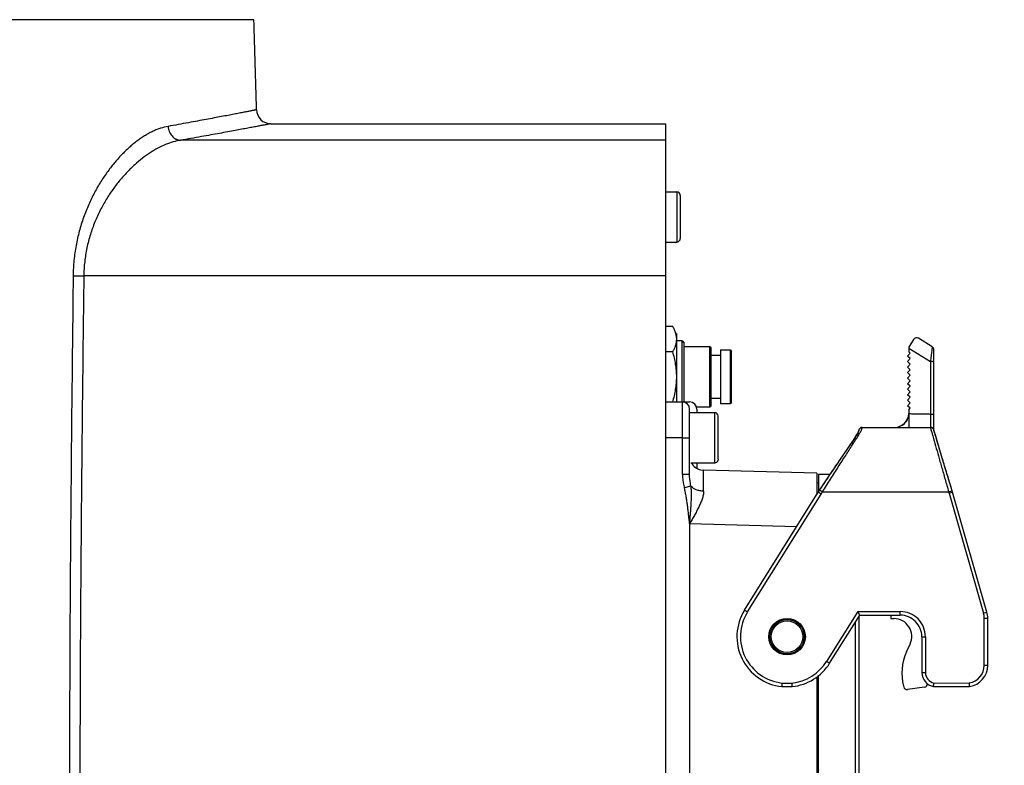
# Model space of a CAD drawing. Header units: millimetres. Extents: x 5828 to 6704, y 123 to 421.
# Tile 254 of 256: x 6562.44 to 6569.31, y 321.88 to 327.08. Entities that reach past the tile are written whole.
import ezdxf

# ---------------------------------------------------------------- set-up
doc = ezdxf.new("R2010")
doc.units = ezdxf.units.MM
for name, color, linetype in [('外形图', 7, 'Continuous'), ('尺寸标注', 7, 'Continuous'), ('运动范围', 7, 'Continuous')]:
    doc.layers.add(name, color=color, linetype=linetype)
doc.styles.add('微软雅黑', font='msyh.ttc', dxfattribs={"height": 1.5})
doc.dimstyles.new('尺寸标注_1_20比例', dxfattribs={"dimtxt": 1.5, "dimasz": 1.25, "dimexe": 0.5, "dimexo": 0.4, "dimgap": 0.5, "dimtad": 1, "dimdec": 1, "dimlfac": 20, "dimdsep": 46, "dimtxsty": '微软雅黑', "dimcen": 0.09, "dimadec": 0, "dimazin": 0, "dimtp": 0.01, "dimtm": 0.01, "dimtfac": 1, "dimtdec": 1, "dimtofl": 0, "dimtmove": 0, "dimatfit": 3, "dimfxl": 1, "dimtolj": 1, "dimarcsym": 0})

# ---------------------------------------------------------------- blocks, each defined once
blk = doc.blocks.new('*D1138')
at = {"layer": 'Defpoints', "color": 0}
for p in [(6564.7628, 336.8553), (6566.9462, 316.8553), (6625.1281, 316.8553)]:
    blk.add_point(p, dxfattribs=at)
at = {"layer": '尺寸标注', "color": 0, "lineweight": -2}
for p, q in [((6565.1628, 336.8553), (6625.6281, 336.8553)), ((6625.1281, 335.6053), (6625.1281, 318.1053)), ((6567.3462, 316.8553), (6625.6281, 316.8553))]:
    blk.add_line(p, q, dxfattribs=at)
at = {"layer": '尺寸标注', "color": 0}
for points in [[(6625.3364, 335.6053), (6624.9197, 335.6053), (6625.1281, 336.8553)], [(6624.9197, 318.1053), (6625.3364, 318.1053), (6625.1281, 316.8553)]]:
    blk.add_solid(points, dxfattribs=at)
at = {"layer": '尺寸标注', "color": 0, "insert": (6623.8564, 326.8553), "char_height": 1.5, "attachment_point": 5, "rotation": 90, "style": '微软雅黑'}
blk.add_mtext('\\A1;\\A1;{\\fAlibaba PuHuiTi 3.0 55 Regular|b0|i0|c134|p18;400}', dxfattribs=at)
blk = doc.blocks.new('*D1143')
at = {"layer": 'Defpoints', "color": 0}
for p in [(6585.6452, 336.8553), (6559.0462, 313.4006), (6585.6452, 297.3862)]:
    blk.add_point(p, dxfattribs=at)
at = {"layer": '尺寸标注', "color": 0, "lineweight": -2}
for p, q in [((6585.6452, 336.4553), (6585.6452, 296.8862)), ((6559.0462, 313.0006), (6559.0462, 296.8862)), ((6560.2962, 297.3862), (6584.3952, 297.3862))]:
    blk.add_line(p, q, dxfattribs=at)
at = {"layer": '尺寸标注', "color": 0}
for points in [[(6560.2962, 297.5945), (6560.2962, 297.1779), (6559.0462, 297.3862)], [(6584.3952, 297.1779), (6584.3952, 297.5945), (6585.6452, 297.3862)]]:
    blk.add_solid(points, dxfattribs=at)
at = {"layer": '尺寸标注', "color": 0, "insert": (6572.0949, 298.6578), "char_height": 1.5, "attachment_point": 5, "style": '微软雅黑'}
blk.add_mtext('\\A1;\\A1;{\\fAlibaba PuHuiTi 3.0 55 Regular|b0|i0|c134|p18;532}', dxfattribs=at)
blk = doc.blocks.new('*D1157')
at = {"layer": 'Defpoints', "color": 0}
for p in [(6616.6112, 336.8553), (6559.0462, 313.0006), (6616.6112, 278.1994)]:
    blk.add_point(p, dxfattribs=at)
at = {"layer": '尺寸标注', "color": 0, "lineweight": -2}
for p, q in [((6616.6112, 336.4553), (6616.6112, 277.6994)), ((6559.0462, 312.6006), (6559.0462, 277.6994)), ((6560.2962, 278.1994), (6615.3612, 278.1994))]:
    blk.add_line(p, q, dxfattribs=at)
at = {"layer": '尺寸标注', "color": 0}
for points in [[(6560.2962, 278.4078), (6560.2962, 277.9911), (6559.0462, 278.1994)], [(6615.3612, 277.9911), (6615.3612, 278.4078), (6616.6112, 278.1994)]]:
    blk.add_solid(points, dxfattribs=at)
at = {"layer": '尺寸标注', "color": 0, "insert": (6587.8287, 279.479), "char_height": 1.5, "attachment_point": 5, "style": '微软雅黑'}
blk.add_mtext('\\A1;1151.3', dxfattribs=at)

msp = doc.modelspace()

# ---------------------------------------------------------------- linework, layer by layer
at = {"layer": '外形图', "linetype": 'ByBlock'}
for p, q in [((6564.0716, 327.081), (6554.0208, 327.081)), ((6564.1901, 326.3553), (6566.9462, 326.3553)), ((6566.9462, 316.8553), (6566.9462, 326.3553)), ((6566.9462, 326.2401), (6563.5606, 326.2401)), ((6566.9462, 325.8803), (6567.0212, 325.8803)), ((6567.0212, 325.8803), (6567.0212, 325.5303)), ((6567.0462, 325.8553), (6567.0462, 325.5553)), ((6566.9462, 325.5303), (6567.0212, 325.5303)), ((6566.9462, 325.2933), (6562.8851, 325.2933)), ((6566.9941, 324.9398), (6566.9462, 324.9398)), ((6567.0212, 324.4148), (6567.0212, 324.8929)), ((6567.0587, 324.8398), (6567.0212, 324.8398)), ((6567.0587, 324.8398), (6567.0737, 324.8248)), ((6567.0587, 324.4148), (6567.0587, 324.8398)), ((6567.0737, 324.4148), (6567.0737, 324.8248)), ((6568.674, 324.8506), (6568.6408, 324.7974)), ((6568.804, 324.7988), (6568.7084, 324.8585)), ((6566.9941, 324.7648), (6566.9462, 324.7648)), ((6567.0737, 324.8023), (6567.2507, 324.8023)), ((6567.2607, 324.7923), (6567.2507, 324.8023)), ((6567.2507, 324.8023), (6567.2507, 324.3773)), ((6567.2607, 324.3873), (6567.2607, 324.7923)), ((6567.3272, 324.7773), (6567.3937, 324.7773)), ((6567.3272, 324.7773), (6567.3272, 324.4023)), ((6567.3937, 324.7773), (6567.4037, 324.7673)), ((6567.3937, 324.7773), (6567.3937, 324.4023)), ((6567.4037, 324.4123), (6567.4037, 324.7673)), ((6568.6316, 324.7344), (6568.6508, 324.7552)), ((6568.6408, 324.7974), (6568.6408, 324.7644)), ((6568.6408, 324.7898), (6568.7908, 324.6961)), ((6568.6408, 324.7644), (6568.6508, 324.7552)), ((6568.804, 324.7988), (6568.8101, 324.7934)), ((6568.804, 324.7988), (6568.8101, 324.7934)), ((6568.8158, 324.2176), (6568.8158, 324.7776)), ((6567.2607, 324.7398), (6567.3272, 324.7398)), ((6568.6508, 324.7167), (6568.6316, 324.7344)), ((6568.6316, 324.6959), (6568.6508, 324.7167)), ((6568.6508, 324.6782), (6568.6316, 324.6959)), ((6568.6316, 324.6574), (6568.6508, 324.6782)), ((6568.7908, 324.6961), (6568.7908, 324.2373)), ((6568.7959, 324.7377), (6568.794, 324.7219)), ((6568.6508, 324.6397), (6568.6316, 324.6574)), ((6568.6316, 324.6189), (6568.6508, 324.6397)), ((6568.6508, 324.6012), (6568.6316, 324.6189)), ((6568.6316, 324.5804), (6568.6508, 324.6012)), ((6568.6508, 324.5627), (6568.6316, 324.5804)), ((6568.6316, 324.5419), (6568.6508, 324.5627)), ((6568.6508, 324.5242), (6568.6316, 324.5419)), ((6568.6316, 324.5034), (6568.6508, 324.5242)), ((6568.6508, 324.4857), (6568.6316, 324.5034)), ((6568.6316, 324.4649), (6568.6508, 324.4857)), ((6566.9462, 324.4148), (6567.1112, 324.4148)), ((6567.0612, 324.3867), (6567.0612, 324.4143)), ((6567.3272, 324.4398), (6567.2607, 324.4398)), ((6567.3937, 324.4023), (6567.3272, 324.4023)), ((6567.4037, 324.4123), (6567.3937, 324.4023)), ((6568.6508, 324.4472), (6568.6316, 324.4649)), ((6568.6316, 324.4264), (6568.6508, 324.4472)), ((6568.6508, 324.4087), (6568.6316, 324.4264)), ((6568.6316, 324.3879), (6568.6508, 324.4087)), ((6567.0612, 324.1646), (6567.0612, 324.3867)), ((6567.1112, 323.9084), (6567.1112, 324.3648)), ((6567.2862, 324.3398), (6567.1112, 324.3398)), ((6567.2507, 324.3773), (6567.1612, 324.3773)), ((6567.1612, 324.3648), (6567.1612, 324.3398)), ((6567.2507, 324.3773), (6567.2607, 324.3873)), ((6567.2862, 323.9898), (6567.2862, 324.3398)), ((6568.6508, 324.3703), (6568.6316, 324.3879)), ((6568.6408, 324.3593), (6568.6508, 324.3703)), ((6568.6408, 324.3594), (6568.6408, 324.3335)), ((6568.6408, 324.3335), (6568.6409, 324.3247)), ((6567.3112, 324.0148), (6567.3112, 324.3148)), ((6568.6098, 324.2654), (6568.6074, 324.2631)), ((6568.6242, 324.283), (6568.62, 324.2769)), ((6568.6251, 324.2844), (6568.6214, 324.2788)), ((6568.6291, 324.2915), (6568.6251, 324.2844)), ((6568.6318, 324.2973), (6568.629, 324.2914)), ((6568.6345, 324.3041), (6568.6318, 324.2974)), ((6568.6366, 324.311), (6568.6343, 324.3036)), ((6568.6368, 324.3117), (6568.6345, 324.3041)), ((6568.6385, 324.3189), (6568.6366, 324.311)), ((6568.6401, 324.3283), (6568.6385, 324.3189)), ((6568.6414, 324.3247), (6568.6409, 324.3275)), ((6568.3157, 324.2373), (6568.7909, 324.2373)), ((6568.7913, 324.2373), (6568.7909, 324.2373)), ((6568.7964, 324.2367), (6568.7909, 324.2373)), ((6568.7932, 324.2372), (6568.7913, 324.2373)), ((6568.8042, 324.2335), (6568.7932, 324.2372)), ((6568.8043, 324.2335), (6568.7964, 324.2367)), ((6568.8236, 324.1905), (6568.8158, 324.2176)), ((6568.8161, 324.2125), (6568.816, 324.2128)), ((6568.8203, 324.2021), (6568.8163, 324.2158)), ((6568.8179, 324.2104), (6568.817, 324.2135)), ((6567.0612, 324.1645), (6566.9462, 324.1644)), ((6567.0612, 324.1646), (6567.1112, 324.1648)), ((6567.0612, 323.9084), (6567.0612, 324.1645)), ((6568.242, 324.1337), (6568.2246, 324.1079)), ((6568.2537, 324.1513), (6568.2402, 324.131)), ((6568.261, 324.1624), (6568.252, 324.1487)), ((6568.2789, 324.1907), (6568.269, 324.1748)), ((6568.8666, 324.0461), (6568.8234, 324.1912)), ((6568.2131, 324.091), (6568.157, 324.0086)), ((6568.2311, 324.1175), (6568.2069, 324.0819)), ((6567.1189, 323.9898), (6567.2862, 323.9898)), ((6567.1612, 323.9898), (6567.1612, 323.9514)), ((6568.166, 324.0217), (6568.1306, 323.9699)), ((6568.9426, 323.7945), (6568.8666, 324.0461)), ((6567.1894, 323.9404), (6567.2086, 323.938)), ((6567.9987, 323.9173), (6567.2086, 323.938)), ((6568.1081, 323.9368), (6568.0732, 323.8846)), ((6568.1332, 323.9737), (6568.1052, 323.9325)), ((6567.1112, 323.9084), (6567.0612, 323.9084)), ((6567.9987, 323.9173), (6567.9987, 323.7699)), ((6567.9987, 323.8523), (6568.0112, 323.8523)), ((6568.0112, 323.9098), (6568.09, 323.9098)), ((6568.0112, 323.9098), (6568.0112, 323.7873)), ((6568.0732, 323.8846), (6568.0461, 323.8434)), ((6567.1205, 323.8274), (6567.0752, 323.8146)), ((6567.4944, 322.9628), (6568.008, 323.7848)), ((6568.0185, 323.8009), (6568.008, 323.7848)), ((6568.0292, 323.7715), (6568.008, 323.7848)), ((6568.0461, 323.8434), (6568.0185, 323.8009)), ((6568.0185, 323.8009), (6568.0394, 323.7873)), ((6568.0292, 323.7715), (6568.0394, 323.7873)), ((6568.0394, 323.7873), (6568.9187, 323.7873)), ((6568.9187, 323.7873), (6568.9426, 323.7945)), ((6568.9216, 323.7776), (6568.9187, 323.7873)), ((6568.9337, 323.7812), (6568.9216, 323.7776)), ((6568.9456, 323.7848), (6568.9337, 323.7812)), ((6568.9436, 323.7913), (6568.9426, 323.7945)), ((6568.9456, 323.7848), (6568.9436, 323.7913)), ((6569.1854, 322.9484), (6568.9456, 323.7848)), ((6567.5156, 322.9496), (6568.0292, 323.7715)), ((6568.9216, 323.7776), (6569.1614, 322.9415)), ((6567.1112, 323.5657), (6567.8588, 323.546)), ((6567.1112, 323.5657), (6567.1112, 319.6139)), ((6567.4944, 322.9628), (6567.5156, 322.9496)), ((6568.2838, 322.9523), (6568.0668, 322.6051)), ((6568.088, 322.5919), (6568.2976, 322.9273)), ((6568.2838, 322.9523), (6568.5812, 322.9523)), ((6568.2976, 322.9273), (6568.2838, 322.9523)), ((6568.2912, 322.917), (6568.2912, 320.2626)), ((6568.2976, 322.9273), (6568.5812, 322.9273)), ((6568.516, 322.9273), (6568.5161, 322.9034)), ((6568.5161, 322.9034), (6568.5361, 322.9034)), ((6568.5812, 322.9398), (6568.5812, 322.9523)), ((6568.5812, 322.9273), (6568.5812, 322.9398)), ((6569.1614, 322.9415), (6569.1854, 322.9484)), ((6569.1662, 322.9071), (6569.1912, 322.9071)), ((6569.1662, 322.5773), (6569.1662, 322.9071)), ((6569.1912, 322.5773), (6569.1912, 322.9071)), ((6568.2658, 322.8764), (6568.2658, 320.3032)), ((6568.7312, 322.7773), (6568.7562, 322.7773)), ((6568.7312, 322.7773), (6568.7312, 322.5273)), ((6568.7562, 322.7773), (6568.7562, 322.5273)), ((6568.6242, 322.671), (6568.6496, 322.7257)), ((6568.088, 322.5919), (6568.0668, 322.6051)), ((6569.1912, 322.5773), (6569.1662, 322.5773)), ((6567.9987, 322.4981), (6567.9987, 320.6816)), ((6568.0112, 320.6717), (6568.0112, 322.508)), ((6568.7312, 322.5273), (6568.7562, 322.5273)), ((6567.7557, 322.4291), (6567.8267, 322.4291)), ((6567.757, 322.4541), (6567.8254, 322.4541)), ((6568.6036, 322.4325), (6568.6051, 322.427)), ((6568.75, 322.4246), (6568.6317, 322.4086)), ((6568.8123, 322.4291), (6569.0644, 322.4291)), ((6568.8148, 322.4541), (6569.0625, 322.4542))]:
    msp.add_line(p, q, dxfattribs=at)
for points in [[(6568.6073, 324.2631), (6568.6055, 324.2614), (6568.6002, 324.2572), (6568.5948, 324.2534), (6568.5892, 324.25)], [(6568.6074, 324.2631), (6568.604, 324.2601), (6568.5992, 324.2564), (6568.5943, 324.2531)], [(6568.6214, 324.2788), (6568.6174, 324.2735), (6568.6131, 324.2687), (6568.6098, 324.2654)], [(6568.629, 324.2914), (6568.6281, 324.2896), (6568.6242, 324.283)], [(6568.2908, 324.2153), (6568.2907, 324.2149), (6568.2905, 324.2143), (6568.2903, 324.2134), (6568.2899, 324.2121), (6568.2893, 324.2105), (6568.2884, 324.2084), (6568.2872, 324.2058), (6568.2857, 324.2027), (6568.2838, 324.1992), (6568.2815, 324.1952), (6568.2789, 324.1907)], [(6568.2941, 324.2249), (6568.2917, 324.2196), (6568.291, 324.2168), (6568.2908, 324.2153)], [(6568.3073, 324.2359), (6568.3024, 324.2335), (6568.2979, 324.2299), (6568.2941, 324.2249)], [(6568.3157, 324.2373), (6568.3123, 324.2371), (6568.3073, 324.2359)], [(6568.5893, 324.2501), (6568.5836, 324.2471), (6568.5779, 324.2446), (6568.5763, 324.244)], [(6568.5842, 324.2474), (6568.5792, 324.2451), (6568.5763, 324.244)], [(6568.8163, 324.216), (6568.8156, 324.2184), (6568.8145, 324.2212), (6568.8117, 324.2265), (6568.8042, 324.2335)], [(6568.8163, 324.2158), (6568.8158, 324.2177), (6568.8151, 324.2198), (6568.8138, 324.2228), (6568.8105, 324.228), (6568.8043, 324.2335)], [(6568.269, 324.1748), (6568.2652, 324.1688), (6568.261, 324.1624)]]:
    msp.add_lwpolyline(points, dxfattribs=at)
for radius in [0.1275, 0.12, 0.11]:
    msp.add_circle((6567.7912, 322.7773), radius, dxfattribs=at)
for centre, radius, start, end in [((6338.7433, 320.1286), 225.4355, 1.607466, 1.767292), ((6564.1901, 326.4553), 0.1, 181.6084, 270), ((6567.0212, 325.8553), 0.025, 0, 90), ((6567.0212, 325.5553), 0.025, 270, 0), ((6568.6952, 324.8373), 0.025, 58, 147.9996), ((6575.4501, 323.9118), 6.7052, 172.63878, 172.92438), ((6568.7908, 324.7776), 0.025, 0, 39.36516), ((6567.0612, 324.3648), 0.05, 0, 90), ((6567.1112, 324.3648), 0.05, 0, 90), ((6567.2862, 324.3148), 0.025, 0, 90), ((6568.5408, 324.3373), 0.1, 270.00168, 357.80029), ((6565.3952, 323.2705), 3.5309, 15.44682, 15.6381), ((6595.2643, 331.5719), 27.4704, 195.61467, 195.76692), ((6542.3847, 316.21), 27.6168, 16.61299, 16.75913), ((6567.2112, 324.038), 0.1, 209.00229, 257.37763), ((6575.8051, 318.7587), 9.2767, 146.53448, 147.07513), ((6546.7599, 317.1356), 23.1607, 16.70886, 16.84614), ((6567.7912, 322.7773), 0.35, 148, 264.17769), ((6567.7912, 322.7773), 0.325, 147.98995, 263.95924), ((6568.5362, 322.7784), 0.125, 335.07622, 90.07622), ((6568.5812, 322.7773), 0.175, 359.9986, 90.00561), ((6568.5812, 322.7773), 0.15, 0, 90.00602), ((6569.0412, 322.9071), 0.125, 0.00078, 16.0026), ((6569.0412, 322.9071), 0.15, 0, 16), ((6568.9416, 322.5235), 0.35, 155.07622, 195.07622), ((6567.7912, 322.7773), 0.325, 276.03899, 328.0018), ((6567.7912, 322.7773), 0.35, 275.82222, 328), ((6569.0412, 322.5773), 0.125, 279.82321, 0.00044), ((6569.0412, 322.5773), 0.15, 278.89869, 0), ((6568.8312, 322.5273), 0.1, 180, 259.09589), ((6568.8312, 322.5273), 0.075, 179.99593, 257.40223), ((6568.6292, 322.4335), 0.025, 195.07622, 275.60369), ((6568.7467, 322.4493), 0.025, 277.67622, 354.74987)]:
    msp.add_arc(centre, radius, start, end, dxfattribs=at)
for points, knots in [([(6564.0902, 326.4525), (6564.0902, 326.4525), (6564.0901, 326.4525), (6564.09, 326.4524), (6564.0898, 326.4524), (6564.0895, 326.4523), (6564.0892, 326.4523), (6564.0886, 326.4521), (6564.0876, 326.452), (6564.0862, 326.4517), (6564.0845, 326.4513), (6564.0825, 326.4509), (6564.0802, 326.4505), (6564.0776, 326.45), (6564.0735, 326.4492), (6564.0676, 326.448), (6564.0596, 326.4464), (6564.0503, 326.4446), (6564.0399, 326.4425), (6564.0282, 326.4402), (6564.0153, 326.4377), (6563.9957, 326.4338), (6563.9682, 326.4285), (6563.9316, 326.4214), (6563.8902, 326.4134), (6563.8441, 326.4047), (6563.7933, 326.3951), (6563.738, 326.3847), (6563.678, 326.3737), (6563.5892, 326.3575), (6563.5203, 326.3452), (6563.4729, 326.3369)], [0, 0, 0, 0, 0.000063, 0.00025, 0.000563, 0.001002, 0.001565, 0.002253, 0.004006, 0.006259, 0.009012, 0.012265, 0.016018, 0.020271, 0.025023, 0.036023, 0.049015, 0.063995, 0.080959, 0.099902, 0.120817, 0.1437, 0.195336, 0.25475, 0.321871, 0.396622, 0.478917, 0.56866, 0.665752, 0.770084, 1, 1, 1, 1]), ([(6563.4729, 326.3369), (6563.4554, 326.3339), (6563.4291, 326.3271), (6563.3946, 326.3146), (6563.3682, 326.3031), (6563.3415, 326.2897), (6563.3147, 326.2744), (6563.2879, 326.2572), (6563.261, 326.2382), (6563.2342, 326.2174), (6563.198, 326.1869), (6563.1532, 326.1441), (6563.1106, 326.0969), (6563.0772, 326.0559), (6563.0437, 326.0115), (6563.0033, 325.9518), (6562.9586, 325.8744), (6562.925, 325.8053), (6562.9005, 325.747), (6562.8773, 325.6856), (6562.8524, 325.6056), (6562.8336, 325.5226), (6562.8226, 325.4542), (6562.8163, 325.4019), (6562.8123, 325.349), (6562.8112, 325.3136), (6562.811, 325.2958)], [0, 0, 0, 0, 0.040488, 0.061714, 0.083649, 0.106324, 0.129766, 0.153992, 0.179013, 0.204833, 0.231455, 0.287091, 0.345902, 0.376488, 0.407846, 0.472834, 0.540791, 0.611607, 0.648048, 0.685141, 0.761136, 0.839273, 0.879012, 0.9191, 0.959459, 1, 1, 1, 1]), ([(6563.4729, 326.3369), (6563.4733, 326.3307), (6563.4751, 326.3183), (6563.4808, 326.3005), (6563.4893, 326.2841), (6563.5002, 326.2696), (6563.5133, 326.2575), (6563.5256, 326.2497), (6563.5361, 326.2451), (6563.5441, 326.2426), (6563.5523, 326.2408), (6563.5578, 326.2403), (6563.5606, 326.2401)], [0, 0, 0, 0, 0.131298, 0.262221, 0.391747, 0.519016, 0.643447, 0.764827, 0.824495, 0.883514, 0.941978, 1, 1, 1, 1]), ([(6564.1901, 326.3553), (6564.1901, 326.3553), (6564.1901, 326.3553), (6564.1899, 326.3552), (6564.1897, 326.3552), (6564.1895, 326.3551), (6564.1891, 326.3551), (6564.1885, 326.355), (6564.1875, 326.3548), (6564.1861, 326.3545), (6564.1844, 326.3542), (6564.1823, 326.3538), (6564.18, 326.3533), (6564.1773, 326.3528), (6564.1731, 326.352), (6564.1671, 326.3508), (6564.1589, 326.3492), (6564.1495, 326.3474), (6564.1388, 326.3453), (6564.1269, 326.3431), (6564.1138, 326.3405), (6564.0938, 326.3367), (6564.0657, 326.3314), (6564.0283, 326.3243), (6563.9861, 326.3164), (6563.9391, 326.3076), (6563.8873, 326.2981), (6563.8308, 326.2878), (6563.7697, 326.2767), (6563.6791, 326.2606), (6563.6089, 326.2484), (6563.5606, 326.2401)], [0, 0, 0, 0, 0.000063, 0.000251, 0.000564, 0.001003, 0.001567, 0.002256, 0.004009, 0.006263, 0.009017, 0.012272, 0.016026, 0.020279, 0.025033, 0.036037, 0.049034, 0.06402, 0.08099, 0.099939, 0.120862, 0.143751, 0.1954, 0.254827, 0.32196, 0.39672, 0.479018, 0.56876, 0.665842, 0.770156, 1, 1, 1, 1]), ([(6563.5606, 326.2401), (6563.5431, 326.2374), (6563.5074, 326.2293), (6563.4544, 326.2104), (6563.4007, 326.1848), (6563.3467, 326.1526), (6563.2927, 326.114), (6563.2392, 326.0691), (6563.1867, 326.018), (6563.1356, 325.9606), (6563.0867, 325.8971), (6563.0406, 325.8273), (6562.9984, 325.7514), (6562.9609, 325.6694), (6562.9295, 325.5817), (6562.9095, 325.5049), (6562.8976, 325.4413), (6562.8909, 325.3925), (6562.8866, 325.3431), (6562.8854, 325.31), (6562.8851, 325.2933)], [0, 0, 0, 0, 0.042713, 0.087794, 0.135486, 0.185918, 0.239153, 0.295203, 0.354061, 0.415703, 0.480104, 0.54723, 0.617034, 0.689434, 0.764277, 0.841294, 0.880502, 0.920078, 0.959942, 1, 1, 1, 1]), ([(6562.811, 325.2958), (6562.8037, 324.6593), (6562.7934, 323.7043), (6562.786, 322.4309), (6562.7851, 321.4755), (6562.79, 320.52), (6562.8022, 319.5644), (6562.8229, 318.609), (6562.843, 317.9721), (6562.8549, 317.6538)], [0, 0, 0, 0, 0.249878, 0.374856, 0.499857, 0.624875, 0.749907, 0.87495, 1, 1, 1, 1]), ([(6562.811, 325.2958), (6562.8161, 325.2955), (6562.8273, 325.2949), (6562.8451, 325.2942), (6562.8647, 325.2937), (6562.8782, 325.2934), (6562.8851, 325.2933)], [0, 0, 0, 0, 0.209448, 0.453141, 0.720524, 1, 1, 1, 1]), ([(6562.8851, 325.2933), (6562.8775, 324.6571), (6562.8667, 323.7026), (6562.8588, 322.4298), (6562.8576, 321.4749), (6562.8624, 320.5199), (6562.8725, 319.724), (6562.8849, 319.0873), (6562.8965, 318.6098), (6562.9105, 318.1324), (6562.9216, 317.8141), (6562.9275, 317.655)], [0, 0, 0, 0, 0.249874, 0.374852, 0.499852, 0.624871, 0.749904, 0.812425, 0.874949, 0.937474, 1, 1, 1, 1]), ([(6567.0089, 324.9101), (6567.0079, 324.9126), (6567.0035, 324.9228), (6566.9983, 324.9326), (6566.9941, 324.9398)], [0, 0, 0, 0, 0.24569, 1, 1, 1, 1]), ([(6567.0212, 324.8523), (6567.0212, 324.8621), (6567.0189, 324.8819), (6567.0127, 324.9008), (6567.0089, 324.9101)], [0, 0, 0, 0, 0.492265, 1, 1, 1, 1]), ([(6566.9941, 324.7648), (6566.9982, 324.7718), (6567.0056, 324.7859), (6567.0143, 324.8077), (6567.0199, 324.8299), (6567.0212, 324.8449), (6567.0212, 324.8523)], [0, 0, 0, 0, 0.261623, 0.514472, 0.759587, 1, 1, 1, 1]), ([(6567.0212, 324.5898), (6567.0212, 324.6046), (6567.0199, 324.6342), (6567.0126, 324.693), (6567.0023, 324.7364), (6566.9941, 324.7648)], [0, 0, 0, 0, 0.250052, 0.500121, 1, 1, 1, 1]), ([(6568.804, 324.7988), (6568.804, 324.7988), (6568.804, 324.7987), (6568.804, 324.7987), (6568.8039, 324.7985), (6568.8039, 324.7982), (6568.8038, 324.7977), (6568.8036, 324.7968), (6568.8035, 324.7958), (6568.8033, 324.7945), (6568.8031, 324.793), (6568.8028, 324.7913), (6568.8026, 324.7893), (6568.8022, 324.7864), (6568.8016, 324.7822), (6568.8009, 324.7768), (6568.8004, 324.7729), (6568.8001, 324.7709)], [0, 0, 0, 0, 0.001067, 0.004192, 0.009502, 0.01699, 0.038419, 0.06829, 0.106399, 0.152542, 0.20651, 0.268094, 0.337085, 0.41322, 0.585503, 0.782059, 1, 1, 1, 1]), ([(6568.794, 324.7219), (6568.7937, 324.7198), (6568.7926, 324.7112), (6568.7916, 324.7026), (6568.7908, 324.6961)], [0, 0, 0, 0, 0.246452, 1, 1, 1, 1]), ([(6568.8158, 324.6944), (6568.8158, 324.6944), (6568.8156, 324.6946), (6568.8153, 324.6947), (6568.8147, 324.6949), (6568.8134, 324.6951), (6568.8114, 324.6954), (6568.8082, 324.6956), (6568.8044, 324.6959), (6568.8, 324.696), (6568.7954, 324.6961), (6568.7923, 324.6961), (6568.7908, 324.6961)], [0, 0, 0, 0, 0.007822, 0.02326, 0.047368, 0.080258, 0.17211, 0.297979, 0.454946, 0.63254, 0.818364, 1, 1, 1, 1]), ([(6566.9941, 324.4148), (6567.0023, 324.4433), (6567.0126, 324.4866), (6567.0199, 324.5454), (6567.0212, 324.575), (6567.0212, 324.5898)], [0, 0, 0, 0, 0.499876, 0.749946, 1, 1, 1, 1]), ([(6568.6408, 324.3335), (6568.647, 324.3332), (6568.6595, 324.3327), (6568.6783, 324.3321), (6568.697, 324.3318), (6568.7158, 324.3319), (6568.7345, 324.332), (6568.7533, 324.3318), (6568.7721, 324.3312), (6568.7846, 324.3306), (6568.7908, 324.3303)], [0, 0, 0, 0, 0.125005, 0.250009, 0.375002, 0.5, 0.624998, 0.749991, 0.874995, 1, 1, 1, 1]), ([(6568.6405, 324.3247), (6568.6405, 324.3228), (6568.6406, 324.3151), (6568.6409, 324.3075), (6568.641, 324.3018)], [0, 0, 0, 0, 0.254666, 1, 1, 1, 1]), ([(6568.6408, 324.2754), (6568.6407, 324.2726), (6568.6407, 324.2673), (6568.6407, 324.2597), (6568.6408, 324.2541), (6568.6408, 324.25), (6568.6408, 324.2474), (6568.6408, 324.2451), (6568.6408, 324.2431), (6568.6408, 324.2414), (6568.6408, 324.2401), (6568.6408, 324.2393), (6568.6408, 324.2388), (6568.6408, 324.2383), (6568.6408, 324.238), (6568.6408, 324.2377), (6568.6408, 324.2375), (6568.6408, 324.2374), (6568.6408, 324.2374), (6568.6408, 324.2373), (6568.6408, 324.2373), (6568.6408, 324.2373)], [0, 0, 0, 0, 0.221856, 0.420338, 0.592758, 0.668427, 0.736782, 0.797628, 0.850767, 0.896007, 0.933216, 0.948781, 0.962305, 0.973778, 0.98319, 0.990528, 0.995783, 0.997626, 0.998944, 0.999736, 1, 1, 1, 1]), ([(6568.641, 324.3018), (6568.6411, 324.2972), (6568.6411, 324.2884), (6568.6408, 324.2796), (6568.6408, 324.2754)], [0, 0, 0, 0, 0.521832, 1, 1, 1, 1]), ([(6568.7908, 324.3303), (6568.7924, 324.3303), (6568.7956, 324.3303), (6568.8002, 324.3302), (6568.8045, 324.3301), (6568.8083, 324.3299), (6568.8113, 324.3296), (6568.8134, 324.3294), (6568.8146, 324.3291), (6568.8153, 324.329), (6568.8156, 324.3288), (6568.8158, 324.3287), (6568.8158, 324.3286)], [0, 0, 0, 0, 0.192499, 0.379152, 0.551367, 0.701911, 0.825664, 0.917901, 0.951242, 0.975833, 0.991715, 1, 1, 1, 1]), ([(6568.2885, 324.2061), (6568.288, 324.2046), (6568.2865, 324.2013), (6568.2824, 324.1932), (6568.2786, 324.1868), (6568.2758, 324.1822)], [0, 0, 0, 0, 0.175926, 0.401258, 1, 1, 1, 1]), ([(6568.2907, 324.2127), (6568.2907, 324.2127), (6568.2907, 324.2128), (6568.2906, 324.2128), (6568.2906, 324.2127), (6568.2906, 324.2127), (6568.2905, 324.2125), (6568.2905, 324.2123), (6568.2904, 324.2121), (6568.2904, 324.2118), (6568.2902, 324.2112), (6568.29, 324.2104), (6568.2896, 324.2092), (6568.2892, 324.2077), (6568.2888, 324.2066), (6568.2885, 324.2061)], [0, 0, 0, 0, 0.009776, 0.014397, 0.018601, 0.024808, 0.043668, 0.071394, 0.108144, 0.154037, 0.209188, 0.347756, 0.524912, 0.741869, 1, 1, 1, 1]), ([(6568.2886, 324.1808), (6568.2911, 324.185), (6568.2959, 324.193), (6568.3039, 324.2069), (6568.3089, 324.2168), (6568.3115, 324.223)], [0, 0, 0, 0, 0.311016, 0.583549, 1, 1, 1, 1]), ([(6568.2943, 324.2251), (6568.2931, 324.2232), (6568.2914, 324.2191), (6568.2907, 324.2148), (6568.2907, 324.2127)], [0, 0, 0, 0, 0.516122, 1, 1, 1, 1]), ([(6568.3037, 324.2342), (6568.3018, 324.2332), (6568.2981, 324.2306), (6568.2954, 324.227), (6568.2943, 324.2251)], [0, 0, 0, 0, 0.499918, 1, 1, 1, 1]), ([(6568.3031, 324.2338), (6568.305, 324.235), (6568.3092, 324.2367), (6568.3136, 324.2373), (6568.3157, 324.2373)], [0, 0, 0, 0, 0.516176, 1, 1, 1, 1]), ([(6568.3157, 324.2373), (6568.3137, 324.2373), (6568.3095, 324.2367), (6568.3056, 324.2352), (6568.3037, 324.2342)], [0, 0, 0, 0, 0.483939, 1, 1, 1, 1]), ([(6568.3115, 324.223), (6568.3119, 324.2241), (6568.3127, 324.2261), (6568.3137, 324.229), (6568.3144, 324.2315), (6568.3149, 324.2333), (6568.3151, 324.2345), (6568.3153, 324.2352), (6568.3154, 324.2359), (6568.3155, 324.2364), (6568.3155, 324.2368), (6568.3156, 324.2371), (6568.3156, 324.2372), (6568.3157, 324.2373), (6568.3157, 324.2373)], [0, 0, 0, 0, 0.238744, 0.443312, 0.614585, 0.753546, 0.811164, 0.860979, 0.903063, 0.937478, 0.964272, 0.983494, 0.995235, 1, 1, 1, 1]), ([(6568.7909, 324.2373), (6568.7909, 324.2373), (6568.7909, 324.2373), (6568.791, 324.2372), (6568.7911, 324.237), (6568.7912, 324.2368), (6568.7913, 324.2363), (6568.7915, 324.2358), (6568.7917, 324.2352), (6568.7919, 324.2344), (6568.7923, 324.2331), (6568.7928, 324.2313), (6568.7936, 324.2287), (6568.7944, 324.2257), (6568.795, 324.2235), (6568.7954, 324.2223)], [0, 0, 0, 0, 0.001571, 0.004915, 0.01734, 0.037515, 0.065452, 0.101141, 0.144566, 0.195709, 0.254551, 0.395251, 0.566503, 0.768141, 1, 1, 1, 1]), ([(6568.8036, 324.2338), (6568.8017, 324.2349), (6568.7977, 324.2366), (6568.7934, 324.2373), (6568.7913, 324.2373)], [0, 0, 0, 0, 0.515191, 1, 1, 1, 1]), ([(6568.7985, 324.211), (6568.7992, 324.2086), (6568.8023, 324.1975), (6568.8053, 324.1865), (6568.8077, 324.1778)], [0, 0, 0, 0, 0.214361, 1, 1, 1, 1]), ([(6568.8126, 324.2248), (6568.8115, 324.2267), (6568.809, 324.2302), (6568.8055, 324.2328), (6568.8036, 324.2338)], [0, 0, 0, 0, 0.500003, 1, 1, 1, 1]), ([(6568.816, 324.2128), (6568.8159, 324.2148), (6568.8153, 324.219), (6568.8136, 324.2229), (6568.8126, 324.2248)], [0, 0, 0, 0, 0.484007, 1, 1, 1, 1]), ([(6568.8177, 324.209), (6568.8176, 324.2093), (6568.8174, 324.2099), (6568.8172, 324.2108), (6568.8169, 324.2114), (6568.8167, 324.212), (6568.8165, 324.2124), (6568.8163, 324.2127), (6568.8162, 324.2129), (6568.8161, 324.2129), (6568.816, 324.2128)], [0, 0, 0, 0, 0.235614, 0.438224, 0.60802, 0.745269, 0.850427, 0.924456, 0.970207, 1, 1, 1, 1]), ([(6568.8284, 324.1732), (6568.8272, 324.1773), (6568.825, 324.1848), (6568.8219, 324.1949), (6568.8196, 324.2027), (6568.8183, 324.2072), (6568.8177, 324.209)], [0, 0, 0, 0, 0.345062, 0.627871, 0.846694, 1, 1, 1, 1]), ([(6568.2758, 324.1822), (6568.2734, 324.1783), (6568.2682, 324.1702), (6568.2562, 324.1519), (6568.2427, 324.132), (6568.2279, 324.1105), (6568.2155, 324.0927), (6568.2025, 324.074), (6568.189, 324.0543), (6568.1749, 324.0339), (6568.1552, 324.0053), (6568.1295, 323.9681), (6568.0981, 323.9219), (6568.077, 323.8903), (6568.0664, 323.8742)], [0, 0, 0, 0, 0.036396, 0.078208, 0.175676, 0.23033, 0.288568, 0.349957, 0.414076, 0.480668, 0.549607, 0.693844, 0.844671, 1, 1, 1, 1]), ([(6568.2464, 324.1137), (6568.2541, 324.1257), (6568.2683, 324.1479), (6568.2822, 324.1703), (6568.2886, 324.1808)], [0, 0, 0, 0, 0.538268, 1, 1, 1, 1]), ([(6568.0394, 323.7873), (6568.0576, 323.817), (6568.0849, 323.8611), (6568.1214, 323.9191), (6568.1483, 323.9613), (6568.1746, 324.002), (6568.1998, 324.0411), (6568.2236, 324.0782), (6568.239, 324.1021), (6568.2464, 324.1137)], [0, 0, 0, 0, 0.269964, 0.402548, 0.532286, 0.658148, 0.778957, 0.893375, 1, 1, 1, 1]), ([(6568.8275, 324.1075), (6568.834, 324.0845), (6568.844, 324.0487), (6568.858, 323.9995), (6568.8695, 323.9594), (6568.8815, 323.9178), (6568.8936, 323.8749), (6568.906, 323.8313), (6568.9144, 323.802), (6568.9187, 323.7873)], [0, 0, 0, 0, 0.215673, 0.335087, 0.46064, 0.591172, 0.725502, 0.862265, 1, 1, 1, 1]), ([(6568.9066, 323.9135), (6568.9012, 323.9314), (6568.8907, 323.966), (6568.8712, 324.0301), (6568.8574, 324.0763), (6568.8487, 324.1057)], [0, 0, 0, 0, 0.278744, 0.541376, 1, 1, 1, 1]), ([(6567.3112, 324.0148), (6567.3112, 324.0116), (6567.3102, 324.0066), (6567.3071, 324.0008), (6567.304, 323.997), (6567.3002, 323.9939), (6567.2944, 323.9908), (6567.2894, 323.9898), (6567.2862, 323.9898)], [0, 0, 0, 0, 0.249107, 0.374696, 0.499981, 0.625268, 0.750864, 1, 1, 1, 1]), ([(6567.2088, 323.7921), (6567.2087, 323.8028), (6567.2086, 323.8233), (6567.2085, 323.8481), (6567.2084, 323.8661), (6567.2084, 323.8782), (6567.2084, 323.8892), (6567.2084, 323.8992), (6567.2083, 323.9081), (6567.2083, 323.9158), (6567.2084, 323.9216), (6567.2084, 323.9256), (6567.2084, 323.9282), (6567.2084, 323.9305), (6567.2084, 323.9324), (6567.2084, 323.9341), (6567.2085, 323.9355), (6567.2085, 323.9364), (6567.2085, 323.937), (6567.2085, 323.9374), (6567.2085, 323.9376), (6567.2085, 323.9378), (6567.2086, 323.9379), (6567.2086, 323.938), (6567.2086, 323.938)], [0, 0, 0, 0, 0.221457, 0.419924, 0.509532, 0.592325, 0.668061, 0.736499, 0.79741, 0.850616, 0.895951, 0.915615, 0.933249, 0.948834, 0.962362, 0.973826, 0.98322, 0.990538, 0.993416, 0.995773, 0.997608, 0.998922, 0.999715, 1, 1, 1, 1]), ([(6567.0612, 323.9084), (6567.0612, 323.9004), (6567.062, 323.8806), (6567.0664, 323.8492), (6567.0719, 323.826), (6567.0752, 323.8146)], [0, 0, 0, 0, 0.250031, 0.625009, 1, 1, 1, 1]), ([(6567.1205, 323.8274), (6567.1191, 323.8343), (6567.114, 323.861), (6567.1112, 323.8882), (6567.1112, 323.9084)], [0, 0, 0, 0, 0.258128, 1, 1, 1, 1]), ([(6568.9266, 323.8476), (6568.9249, 323.8532), (6568.9183, 323.8752), (6568.9116, 323.8971), (6568.9066, 323.9135)], [0, 0, 0, 0, 0.252885, 1, 1, 1, 1]), ([(6567.1112, 323.5657), (6567.1101, 323.5761), (6567.1078, 323.597), (6567.1042, 323.6282), (6567.1006, 323.6595), (6567.097, 323.6907), (6567.0929, 323.7219), (6567.088, 323.753), (6567.0821, 323.7839), (6567.0776, 323.8044), (6567.0752, 323.8146)], [0, 0, 0, 0, 0.124985, 0.249973, 0.374974, 0.499985, 0.624975, 0.749967, 0.874989, 1, 1, 1, 1]), ([(6567.1111, 323.5656), (6567.1132, 323.5869), (6567.1163, 323.6189), (6567.1197, 323.6617), (6567.1215, 323.6885), (6567.1228, 323.71), (6567.1235, 323.7262), (6567.124, 323.7425), (6567.1243, 323.7589), (6567.1243, 323.7755), (6567.1239, 323.7924), (6567.1228, 323.8097), (6567.1214, 323.8215), (6567.1205, 323.8274)], [0, 0, 0, 0, 0.244853, 0.367417, 0.490278, 0.551877, 0.613661, 0.67572, 0.738162, 0.801116, 0.865152, 0.93112, 1, 1, 1, 1]), ([(6567.2088, 323.7921), (6567.209, 323.783), (6567.2073, 323.7691), (6567.2028, 323.751), (6567.1985, 323.7369), (6567.1934, 323.7228), (6567.1857, 323.7038), (6567.1747, 323.6799), (6567.1625, 323.6563), (6567.1522, 323.6372), (6567.1417, 323.6181), (6567.1281, 323.5941), (6567.1169, 323.5751), (6567.1112, 323.5656)], [0, 0, 0, 0, 0.109146, 0.166669, 0.22569, 0.286018, 0.347551, 0.473592, 0.602701, 0.668147, 0.734036, 0.86673, 1, 1, 1, 1]), ([(6567.2088, 323.7921), (6567.2002, 323.7922), (6567.1828, 323.7938), (6567.1515, 323.8022), (6567.1297, 323.8154), (6567.1205, 323.8274)], [0, 0, 0, 0, 0.263888, 0.533159, 1, 1, 1, 1]), ([(6567.7557, 322.4291), (6567.7558, 322.4298), (6567.756, 322.4312), (6567.7562, 322.4336), (6567.7564, 322.4381), (6567.7566, 322.4451), (6567.7568, 322.4509), (6567.757, 322.4541)], [0, 0, 0, 0, 0.076909, 0.169309, 0.293591, 0.61828, 1, 1, 1, 1]), ([(6567.8267, 322.4291), (6567.8266, 322.4298), (6567.8263, 322.4322), (6567.8261, 322.4374), (6567.8258, 322.4451), (6567.8256, 322.4509), (6567.8254, 322.4541)], [0, 0, 0, 0, 0.076734, 0.293407, 0.618194, 1, 1, 1, 1]), ([(6568.8123, 322.4291), (6568.8123, 322.4293), (6568.8125, 322.4299), (6568.8129, 322.4313), (6568.8133, 322.4336), (6568.8136, 322.4367), (6568.8139, 322.4404), (6568.8142, 322.4463), (6568.8145, 322.451), (6568.8148, 322.4541)], [0, 0, 0, 0, 0.020274, 0.078561, 0.171518, 0.295731, 0.446726, 0.619556, 1, 1, 1, 1]), ([(6569.0644, 322.4291), (6569.0644, 322.4293), (6569.0642, 322.4299), (6569.0639, 322.4313), (6569.0636, 322.4336), (6569.0634, 322.4367), (6569.0632, 322.4404), (6569.063, 322.4463), (6569.0628, 322.451), (6569.0625, 322.4541)], [0, 0, 0, 0, 0.020007, 0.077805, 0.170434, 0.294612, 0.44577, 0.618865, 1, 1, 1, 1])]:
    msp.add_open_spline(points, degree=3, knots=knots, dxfattribs=at)
at = {"layer": '运动范围'}
for centre, radius, start, end in [((6557.7962, 336.8553), 58.815, 350, 225), ((6557.7962, 336.8553), 27.849, 283.02564, 56.97436), ((6585.3708, 331.9931), 30.815, 226.27869, 350)]:
    msp.add_arc(centre, radius, start, end, dxfattribs=at)

# ---------------------------------------------------------------- dimensions: what is measured, and where the dimension line sits
at = {"layer": '尺寸标注'}
dim = msp.add_linear_dim(base=(6585.6452, 297.3862), p1=(6559.0462, 313.4006), p2=(6585.6452, 336.8553), text='\\A1;{\\fAlibaba PuHuiTi 3.0 55 Regular|b0|i0|c134|p18;532}', dimstyle='尺寸标注_1_20比例', dxfattribs=at)
dim.commit()
dim.dimension.update_dxf_attribs({"geometry": '*D1143', "text_midpoint": (6572.0949, 297.3862), "dimtype": 160})
dim = msp.add_linear_dim(base=(6616.6112, 278.1994), p1=(6559.0462, 313.0006), p2=(6616.6112, 336.8553), dimstyle='尺寸标注_1_20比例', dxfattribs=at)
dim.commit()
dim.dimension.update_dxf_attribs({"geometry": '*D1157', "text_midpoint": (6587.8287, 279.479)})
dim = msp.add_linear_dim(base=(6625.1281, 316.8553), p1=(6564.7628, 336.8553), p2=(6566.9462, 316.8553), angle=90, text='\\A1;{\\fAlibaba PuHuiTi 3.0 55 Regular|b0|i0|c134|p18;<>}', dimstyle='尺寸标注_1_20比例', dxfattribs=at)
dim.commit()
dim.dimension.update_dxf_attribs({"geometry": '*D1138', "text_midpoint": (6625.1281, 326.8553), "dimtype": 160})

doc.saveas('drawing.dxf')
